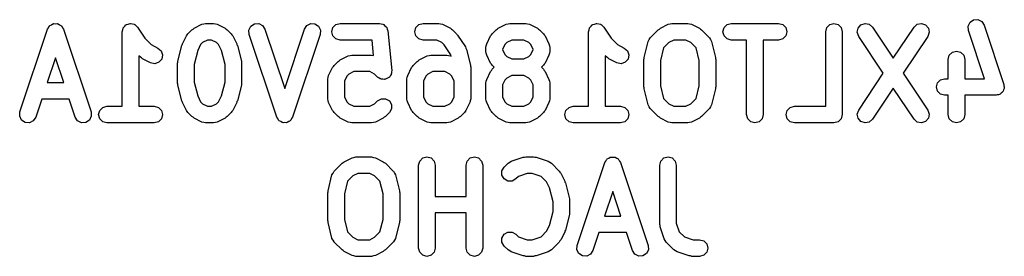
# Model space of a CAD drawing. Extents: x 0.4 to 2.34, y 0.25 to 1.88.
# Tile 2 of 2: x 0.4 to 1.1, y 1.71 to 1.88. Entities that reach past the tile are written whole.
import ezdxf

# ---------------------------------------------------------------- set-up
doc = ezdxf.new("R2010")
doc.units = 0
doc.header["$MEASUREMENT"] = 0
doc.layers.add('BLACK', color=7, linetype='CONTINUOUS')

msp = doc.modelspace()

# ---------------------------------------------------------------- linework, layer by layer
at = {"layer": 'BLACK', "linetype": 'CONTINUOUS'}
for p, q in [((1.0732, 1.87661), (1.07575, 1.87829)), ((1.07575, 1.87829), (1.0788, 1.87848)), ((1.0788, 1.87848), (1.08153, 1.87711)), ((0.397097, 1.81269), (0.416782, 1.87175)), ((0.416782, 1.87175), (0.417436, 1.87274)), ((0.417436, 1.87274), (0.417966, 1.8738)), ((0.417966, 1.8738), (0.418268, 1.874)), ((0.418268, 1.874), (0.418467, 1.8743)), ((0.418467, 1.8743), (0.419528, 1.87483)), ((0.419528, 1.87483), (0.420517, 1.87548)), ((0.420517, 1.87548), (0.420878, 1.8755)), ((0.420878, 1.8755), (0.421201, 1.87566)), ((0.421201, 1.87566), (0.422385, 1.87559)), ((0.422385, 1.87559), (0.423569, 1.87566)), ((0.423569, 1.87566), (0.423892, 1.8755)), ((0.423892, 1.8755), (0.424252, 1.87548)), ((0.424252, 1.87548), (0.425242, 1.87483)), ((0.425242, 1.87483), (0.426303, 1.8743)), ((0.426303, 1.8743), (0.426502, 1.874)), ((0.426502, 1.874), (0.426803, 1.8738)), ((0.426803, 1.8738), (0.427334, 1.87274)), ((0.427334, 1.87274), (0.427987, 1.87175)), ((0.427987, 1.87175), (0.447672, 1.81269)), ((0.46991, 1.86988), (0.470258, 1.87118)), ((0.470258, 1.87118), (0.470522, 1.8725)), ((0.470522, 1.8725), (0.470651, 1.87264)), ((0.470651, 1.87264), (0.470701, 1.87283)), ((0.470701, 1.87283), (0.471652, 1.87378)), ((0.471652, 1.87378), (0.47254, 1.87479)), ((0.47254, 1.87479), (0.472725, 1.87486)), ((0.472725, 1.87486), (0.472863, 1.87499)), ((0.472863, 1.87499), (0.474162, 1.87534)), ((0.474162, 1.87534), (0.475435, 1.87577)), ((0.475435, 1.87577), (0.475627, 1.87573)), ((0.475627, 1.87573), (0.475816, 1.87578)), ((0.475816, 1.87578), (0.477115, 1.87544)), ((0.477115, 1.87544), (0.478433, 1.87517)), ((0.478433, 1.87517), (0.47858, 1.87504)), ((0.47858, 1.87504), (0.478768, 1.87499)), ((0.478768, 1.87499), (0.479719, 1.87404)), ((0.479719, 1.87404), (0.480729, 1.87315)), ((0.480729, 1.87315), (0.486029, 1.8652)), ((0.516634, 1.86843), (0.519446, 1.87124)), ((0.519446, 1.87124), (0.52027, 1.87172)), ((0.52027, 1.87172), (0.520981, 1.87235)), ((0.520981, 1.87235), (0.526605, 1.87516)), ((0.526605, 1.87516), (0.527935, 1.87543)), ((0.527935, 1.87543), (0.529246, 1.87578)), ((0.529246, 1.87578), (0.534871, 1.87578)), ((0.534871, 1.87578), (0.536182, 1.87543)), ((0.536182, 1.87543), (0.537512, 1.87516)), ((0.537512, 1.87516), (0.543136, 1.87235)), ((0.543136, 1.87235), (0.543847, 1.87172)), ((0.543847, 1.87172), (0.544671, 1.87124)), ((0.544671, 1.87124), (0.547483, 1.86843)), ((0.560019, 1.87106), (0.561386, 1.8738)), ((0.560202, 1.86801), (0.560019, 1.87106)), ((0.561386, 1.8738), (0.563937, 1.87548)), ((0.563937, 1.87548), (0.566988, 1.87566)), ((0.566988, 1.87566), (0.569722, 1.8743)), ((0.569722, 1.8743), (0.571407, 1.87175)), ((0.571407, 1.87175), (0.585489, 1.8295)), ((0.585489, 1.8295), (0.599572, 1.87175)), ((0.599572, 1.87175), (0.601256, 1.8743)), ((0.601256, 1.8743), (0.60399, 1.87566)), ((0.60399, 1.87566), (0.607042, 1.87548)), ((0.607042, 1.87548), (0.609593, 1.8738)), ((0.609593, 1.8738), (0.61096, 1.87106)), ((0.61096, 1.87106), (0.610777, 1.86801)), ((0.618954, 1.86988), (0.619745, 1.87283)), ((0.619745, 1.87283), (0.621907, 1.87499)), ((0.621907, 1.87499), (0.624859, 1.87578)), ((0.624859, 1.87578), (0.652981, 1.87578)), ((0.652981, 1.87578), (0.654182, 1.87546)), ((0.654182, 1.87546), (0.65541, 1.87526)), ((0.65541, 1.87526), (0.655643, 1.87507)), ((0.655643, 1.87507), (0.655934, 1.87499)), ((0.655934, 1.87499), (0.656813, 1.87411)), ((0.656813, 1.87411), (0.657776, 1.87333)), ((0.657776, 1.87333), (0.657882, 1.87304)), ((0.657882, 1.87304), (0.658095, 1.87283)), ((0.658095, 1.87283), (0.658417, 1.87163)), ((0.658417, 1.87163), (0.658857, 1.87047)), ((0.678009, 1.86988), (0.6788, 1.87283)), ((0.6788, 1.87283), (0.680962, 1.87499)), ((0.680962, 1.87499), (0.683914, 1.87578)), ((0.683914, 1.87578), (0.695163, 1.87578)), ((0.695163, 1.87578), (0.696474, 1.87543)), ((0.696474, 1.87543), (0.697804, 1.87516)), ((0.697804, 1.87516), (0.703428, 1.87235)), ((0.703428, 1.87235), (0.70414, 1.87172)), ((0.70414, 1.87172), (0.704963, 1.87124)), ((0.704963, 1.87124), (0.707775, 1.86843)), ((0.73317, 1.86843), (0.735982, 1.87124)), ((0.735982, 1.87124), (0.736805, 1.87172)), ((0.736805, 1.87172), (0.737516, 1.87235)), ((0.737516, 1.87235), (0.743141, 1.87516)), ((0.743141, 1.87516), (0.744471, 1.87543)), ((0.744471, 1.87543), (0.745782, 1.87578)), ((0.745782, 1.87578), (0.75703, 1.87578)), ((0.75703, 1.87578), (0.758341, 1.87543)), ((0.758341, 1.87543), (0.759671, 1.87516)), ((0.759671, 1.87516), (0.765296, 1.87235)), ((0.765296, 1.87235), (0.766007, 1.87172)), ((0.766007, 1.87172), (0.76683, 1.87124)), ((0.76683, 1.87124), (0.769643, 1.86843)), ((0.801744, 1.86988), (0.802092, 1.87118)), ((0.802092, 1.87118), (0.802355, 1.8725)), ((0.802355, 1.8725), (0.802484, 1.87264)), ((0.802484, 1.87264), (0.802535, 1.87283)), ((0.802535, 1.87283), (0.803486, 1.87378)), ((0.803486, 1.87378), (0.804373, 1.87479)), ((0.804373, 1.87479), (0.804558, 1.87486)), ((0.804558, 1.87486), (0.804696, 1.87499)), ((0.804696, 1.87499), (0.805995, 1.87534)), ((0.805995, 1.87534), (0.807269, 1.87577)), ((0.807269, 1.87577), (0.80746, 1.87573)), ((0.80746, 1.87573), (0.807649, 1.87578)), ((0.807649, 1.87578), (0.808948, 1.87544)), ((0.808948, 1.87544), (0.810266, 1.87517)), ((0.810266, 1.87517), (0.810413, 1.87504)), ((0.810413, 1.87504), (0.810602, 1.87499)), ((0.810602, 1.87499), (0.811553, 1.87404)), ((0.811553, 1.87404), (0.812563, 1.87315)), ((0.812563, 1.87315), (0.817863, 1.8652)), ((0.845655, 1.86562), (0.85128, 1.87124)), ((0.85128, 1.87124), (0.852103, 1.87172)), ((0.852103, 1.87172), (0.852815, 1.87235)), ((0.852815, 1.87235), (0.858439, 1.87516)), ((0.858439, 1.87516), (0.859769, 1.87543)), ((0.859769, 1.87543), (0.86108, 1.87578)), ((0.86108, 1.87578), (0.872328, 1.87578)), ((0.872328, 1.87578), (0.87364, 1.87543)), ((0.87364, 1.87543), (0.874969, 1.87516)), ((0.874969, 1.87516), (0.880594, 1.87235)), ((0.880594, 1.87235), (0.881305, 1.87172)), ((0.881305, 1.87172), (0.882129, 1.87124)), ((0.882129, 1.87124), (0.887753, 1.86562)), ((0.897357, 1.86988), (0.898148, 1.87283)), ((0.898148, 1.87283), (0.900309, 1.87499)), ((0.900309, 1.87499), (0.903262, 1.87578)), ((0.903262, 1.87578), (0.937008, 1.87578)), ((0.937008, 1.87578), (0.939961, 1.87499)), ((0.939961, 1.87499), (0.942122, 1.87283)), ((0.942122, 1.87283), (0.942913, 1.86988)), ((0.970472, 1.86988), (0.971264, 1.87283)), ((0.971264, 1.87283), (0.973425, 1.87499)), ((0.973425, 1.87499), (0.976378, 1.87578)), ((0.976378, 1.87578), (0.979331, 1.87499)), ((0.979331, 1.87499), (0.981492, 1.87283)), ((0.981492, 1.87283), (0.982283, 1.86988)), ((0.992982, 1.8695), (0.993581, 1.8725)), ((0.993581, 1.8725), (0.995599, 1.87479)), ((0.995599, 1.87479), (0.998495, 1.87577)), ((0.998495, 1.87577), (1.00149, 1.87517)), ((1.00149, 1.87517), (1.00379, 1.87315)), ((1.00379, 1.87315), (1.01856, 1.851)), ((1.01856, 1.851), (1.03333, 1.87315)), ((1.03333, 1.87315), (1.03563, 1.87517)), ((1.03563, 1.87517), (1.03863, 1.87577)), ((1.03863, 1.87577), (1.04152, 1.87479)), ((1.04152, 1.87479), (1.04354, 1.8725)), ((1.04354, 1.8725), (1.04414, 1.8695)), ((1.07183, 1.87388), (1.0732, 1.87661)), ((1.07201, 1.87082), (1.07183, 1.87388)), ((1.08348, 1.83641), (1.07201, 1.87082)), ((1.08153, 1.87711), (1.08322, 1.87456)), ((1.08322, 1.87456), (1.09728, 1.83238)), ((0.46991, 1.81673), (0.46991, 1.86988)), ((0.486029, 1.8652), (0.490562, 1.86067)), ((0.512716, 1.86127), (0.515528, 1.8669)), ((0.515528, 1.8669), (0.516159, 1.86761)), ((0.516159, 1.86761), (0.516634, 1.86843)), ((0.53064, 1.86397), (0.52712, 1.86221)), ((0.533477, 1.86397), (0.53064, 1.86397)), ((0.536997, 1.86221), (0.533477, 1.86397)), ((0.547483, 1.86843), (0.547958, 1.86761)), ((0.547958, 1.86761), (0.548589, 1.8669)), ((0.548589, 1.8669), (0.551401, 1.86127)), ((0.579887, 1.80896), (0.560202, 1.86801)), ((0.610777, 1.86801), (0.591092, 1.80896)), ((0.619745, 1.86693), (0.618954, 1.86988)), ((0.621907, 1.86476), (0.619745, 1.86693)), ((0.624859, 1.86397), (0.621907, 1.86476)), ((0.647636, 1.86397), (0.624859, 1.86397)), ((0.648742, 1.85292), (0.647636, 1.86397)), ((0.658857, 1.87047), (0.661669, 1.84235)), ((0.6788, 1.86693), (0.678009, 1.86988)), ((0.680962, 1.86476), (0.6788, 1.86693)), ((0.683914, 1.86397), (0.680962, 1.86476)), ((0.693769, 1.86397), (0.683914, 1.86397)), ((0.697289, 1.86221), (0.693769, 1.86397)), ((0.707775, 1.86843), (0.70807, 1.86792)), ((0.70807, 1.86792), (0.708513, 1.86753)), ((0.708513, 1.86753), (0.714138, 1.85909)), ((0.729251, 1.86127), (0.732063, 1.8669)), ((0.732063, 1.8669), (0.732694, 1.86761)), ((0.732694, 1.86761), (0.73317, 1.86843)), ((0.747176, 1.86397), (0.743656, 1.86221)), ((0.755636, 1.86397), (0.747176, 1.86397)), ((0.759156, 1.86221), (0.755636, 1.86397)), ((0.769643, 1.86843), (0.770118, 1.86761)), ((0.770118, 1.86761), (0.770749, 1.8669)), ((0.770749, 1.8669), (0.773561, 1.86127)), ((0.801744, 1.81673), (0.801744, 1.86988)), ((0.817863, 1.8652), (0.822396, 1.86067)), ((0.844127, 1.86297), (0.844868, 1.86425)), ((0.844868, 1.86425), (0.845586, 1.86555)), ((0.845586, 1.86555), (0.84563, 1.86557)), ((0.84563, 1.86557), (0.845655, 1.86562)), ((0.862474, 1.86397), (0.858954, 1.86221)), ((0.870934, 1.86397), (0.862474, 1.86397)), ((0.874455, 1.86221), (0.870934, 1.86397)), ((0.887753, 1.86562), (0.887779, 1.86557)), ((0.887779, 1.86557), (0.887823, 1.86555)), ((0.887823, 1.86555), (0.888541, 1.86425)), ((0.888541, 1.86425), (0.889281, 1.86297)), ((0.898148, 1.86693), (0.897357, 1.86988)), ((0.900309, 1.86476), (0.898148, 1.86693)), ((0.903262, 1.86397), (0.900309, 1.86476)), ((0.914229, 1.86397), (0.903262, 1.86397)), ((0.914229, 1.81082), (0.914229, 1.86397)), ((0.937008, 1.86397), (0.92604, 1.86397)), ((0.92604, 1.86397), (0.92604, 1.81082)), ((0.939961, 1.86476), (0.937008, 1.86397)), ((0.942122, 1.86693), (0.939961, 1.86476)), ((0.942913, 1.86988), (0.942122, 1.86693)), ((0.970472, 1.81673), (0.970472, 1.86988)), ((0.982283, 1.86988), (0.982283, 1.81082)), ((0.993961, 1.8666), (0.992982, 1.8695)), ((1.01146, 1.84035), (0.993961, 1.8666)), ((1.04316, 1.8666), (1.02566, 1.84035)), ((1.04414, 1.8695), (1.04316, 1.8666)), ((0.490562, 1.86067), (0.495329, 1.85829)), ((0.495329, 1.85829), (0.497617, 1.85626)), ((0.509456, 1.84881), (0.512269, 1.86006)), ((0.512269, 1.86006), (0.512585, 1.86063)), ((0.512585, 1.86063), (0.512716, 1.86127)), ((0.525663, 1.86076), (0.52357, 1.85657)), ((0.52712, 1.86221), (0.525663, 1.86076)), ((0.538454, 1.86076), (0.536997, 1.86221)), ((0.540547, 1.85657), (0.538454, 1.86076)), ((0.551401, 1.86127), (0.551532, 1.86063)), ((0.551532, 1.86063), (0.551848, 1.86006)), ((0.551848, 1.86006), (0.554661, 1.84881)), ((0.69901, 1.86049), (0.697289, 1.86221)), ((0.703743, 1.85339), (0.69901, 1.86049)), ((0.714138, 1.85909), (0.714462, 1.85814)), ((0.714462, 1.85814), (0.714953, 1.85725)), ((0.714953, 1.85725), (0.717765, 1.846)), ((0.728628, 1.85863), (0.728979, 1.85994)), ((0.728628, 1.85582), (0.728628, 1.85863)), ((0.728979, 1.85994), (0.729251, 1.86127)), ((0.742199, 1.86076), (0.740439, 1.85724)), ((0.740439, 1.85724), (0.740439, 1.85721)), ((0.740439, 1.85721), (0.742199, 1.85369)), ((0.743656, 1.86221), (0.742199, 1.86076)), ((0.760613, 1.86076), (0.759156, 1.86221)), ((0.762373, 1.85724), (0.760613, 1.86076)), ((0.760613, 1.85369), (0.762373, 1.85721)), ((0.762373, 1.85721), (0.762373, 1.85724)), ((0.773561, 1.86127), (0.773833, 1.85994)), ((0.773833, 1.85994), (0.774184, 1.85863)), ((0.774184, 1.85863), (0.774184, 1.85582)), ((0.822396, 1.86067), (0.827163, 1.85829)), ((0.827163, 1.85829), (0.82945, 1.85626)), ((0.84129, 1.85163), (0.844102, 1.86287)), ((0.844102, 1.86287), (0.844127, 1.86292)), ((0.844127, 1.86292), (0.844127, 1.86297)), ((0.855164, 1.85842), (0.852925, 1.84947)), ((0.858954, 1.86221), (0.855164, 1.85842)), ((0.878245, 1.85842), (0.874455, 1.86221)), ((0.880484, 1.84947), (0.878245, 1.85842)), ((0.889281, 1.86297), (0.889281, 1.86292)), ((0.889281, 1.86292), (0.889306, 1.86287)), ((0.889306, 1.86287), (0.892118, 1.85163)), ((0.422385, 1.8512), (0.416517, 1.8336)), ((0.428252, 1.8336), (0.422385, 1.8512)), ((0.482888, 1.85164), (0.481721, 1.85281)), ((0.481721, 1.85281), (0.481721, 1.81673)), ((0.483712, 1.85117), (0.482888, 1.85164)), ((0.484423, 1.85054), (0.483712, 1.85117)), ((0.490047, 1.84772), (0.484423, 1.85054)), ((0.49797, 1.85037), (0.495942, 1.84808)), ((0.497617, 1.85626), (0.498583, 1.85336)), ((0.498583, 1.85336), (0.49797, 1.85037)), ((0.52357, 1.85657), (0.521091, 1.84665)), ((0.543026, 1.84665), (0.540547, 1.85657)), ((0.624319, 1.84922), (0.625031, 1.84985)), ((0.625031, 1.84985), (0.630655, 1.85266)), ((0.630655, 1.85266), (0.631985, 1.85294)), ((0.631985, 1.85294), (0.633296, 1.85329)), ((0.633296, 1.85329), (0.647357, 1.85329)), ((0.647357, 1.85329), (0.648668, 1.85294)), ((0.648668, 1.85294), (0.648742, 1.85292)), ((0.680562, 1.84922), (0.681273, 1.84985)), ((0.681273, 1.84985), (0.686898, 1.85266)), ((0.686898, 1.85266), (0.688228, 1.85294)), ((0.688228, 1.85294), (0.689539, 1.85329)), ((0.689539, 1.85329), (0.700787, 1.85329)), ((0.700787, 1.85329), (0.702099, 1.85294)), ((0.702099, 1.85294), (0.703428, 1.85266)), ((0.703428, 1.85266), (0.703996, 1.85238)), ((0.703996, 1.85238), (0.703743, 1.85339)), ((0.728979, 1.85451), (0.728628, 1.85582)), ((0.729251, 1.85318), (0.728979, 1.85451)), ((0.732063, 1.84755), (0.729251, 1.85318)), ((0.742199, 1.85369), (0.743656, 1.85224)), ((0.743656, 1.85224), (0.747176, 1.85048)), ((0.747176, 1.85048), (0.755636, 1.85048)), ((0.755636, 1.85048), (0.759156, 1.85224)), ((0.759156, 1.85224), (0.760613, 1.85369)), ((0.773561, 1.85318), (0.770749, 1.84755)), ((0.773833, 1.85451), (0.773561, 1.85318)), ((0.774184, 1.85582), (0.773833, 1.85451)), ((0.814722, 1.85164), (0.813555, 1.85281)), ((0.813555, 1.85281), (0.813555, 1.81673)), ((0.815545, 1.85117), (0.814722, 1.85164)), ((0.816257, 1.85054), (0.815545, 1.85117)), ((0.821881, 1.84772), (0.816257, 1.85054)), ((0.829804, 1.85037), (0.827776, 1.84808)), ((0.82945, 1.85626), (0.830417, 1.85336)), ((0.830417, 1.85336), (0.829804, 1.85037)), ((0.841114, 1.85019), (0.841302, 1.8509)), ((0.841114, 1.83051), (0.841114, 1.85019)), ((0.841302, 1.8509), (0.84129, 1.85163)), ((0.892118, 1.85163), (0.892106, 1.8509)), ((0.892106, 1.8509), (0.892295, 1.85019)), ((0.892295, 1.85019), (0.892295, 1.83051)), ((1.05765, 1.85019), (1.05844, 1.85315)), ((1.05765, 1.83641), (1.05765, 1.85019)), ((1.05844, 1.85315), (1.0606, 1.85531)), ((1.0606, 1.85531), (1.06355, 1.8561)), ((1.06355, 1.8561), (1.06651, 1.85531)), ((1.06651, 1.85531), (1.06867, 1.85315)), ((1.06867, 1.85315), (1.06946, 1.85019)), ((1.06946, 1.85019), (1.06946, 1.83641)), ((0.493042, 1.84711), (0.490047, 1.84772)), ((0.495942, 1.84808), (0.493042, 1.84711)), ((0.50928, 1.84738), (0.509469, 1.84809)), ((0.50928, 1.83332), (0.50928, 1.84738)), ((0.509469, 1.84809), (0.509456, 1.84881)), ((0.521091, 1.84665), (0.521091, 1.83405)), ((0.543026, 1.83405), (0.543026, 1.84665)), ((0.554661, 1.84881), (0.554648, 1.84809)), ((0.554648, 1.84809), (0.554837, 1.84738)), ((0.554837, 1.84738), (0.554837, 1.83332)), ((0.616765, 1.83877), (0.619577, 1.8444)), ((0.619577, 1.8444), (0.620208, 1.84511)), ((0.620208, 1.84511), (0.620684, 1.84593)), ((0.620684, 1.84593), (0.623496, 1.84875)), ((0.623496, 1.84875), (0.624319, 1.84922)), ((0.673008, 1.83877), (0.67582, 1.8444)), ((0.67582, 1.8444), (0.676451, 1.84511)), ((0.676451, 1.84511), (0.676926, 1.84593)), ((0.676926, 1.84593), (0.679739, 1.84875)), ((0.679739, 1.84875), (0.680562, 1.84922)), ((0.717765, 1.846), (0.717753, 1.84527)), ((0.717753, 1.84527), (0.717941, 1.84457)), ((0.717941, 1.84457), (0.717941, 1.82207)), ((0.732694, 1.84684), (0.732063, 1.84755)), ((0.733169, 1.84602), (0.732694, 1.84684)), ((0.732694, 1.8423), (0.73317, 1.84312)), ((0.734618, 1.84457), (0.733169, 1.84602)), ((0.73317, 1.84312), (0.734618, 1.84457)), ((0.769643, 1.84602), (0.768194, 1.84457)), ((0.768194, 1.84457), (0.769643, 1.84312)), ((0.770118, 1.84684), (0.769643, 1.84602)), ((0.769643, 1.84312), (0.770118, 1.8423)), ((0.770749, 1.84755), (0.770118, 1.84684)), ((0.824876, 1.84711), (0.821881, 1.84772)), ((0.827776, 1.84808), (0.824876, 1.84711)), ((0.852925, 1.84947), (0.852925, 1.83124)), ((0.880484, 1.83124), (0.880484, 1.84947)), ((0.616142, 1.83613), (0.616493, 1.83744)), ((0.616142, 1.82207), (0.616142, 1.83613)), ((0.616493, 1.83744), (0.616765, 1.83877)), ((0.629713, 1.83826), (0.627953, 1.83474)), ((0.63117, 1.83972), (0.629713, 1.83826)), ((0.63469, 1.84148), (0.63117, 1.83972)), ((0.645962, 1.84148), (0.63469, 1.84148)), ((0.649483, 1.83972), (0.645962, 1.84148)), ((0.651617, 1.83758), (0.649483, 1.83972)), ((0.652539, 1.83705), (0.651617, 1.83758)), ((0.653364, 1.83637), (0.652539, 1.83705)), ((0.653843, 1.8363), (0.653364, 1.83637)), ((0.654264, 1.83605), (0.653843, 1.8363)), ((0.65533, 1.83605), (0.654264, 1.83605)), ((0.656381, 1.83588), (0.65533, 1.83605)), ((0.656835, 1.83605), (0.656381, 1.83588)), ((0.657321, 1.83605), (0.656835, 1.83605)), ((0.658244, 1.83659), (0.657321, 1.83605)), ((0.65924, 1.83696), (0.658244, 1.83659)), ((0.659548, 1.83734), (0.65924, 1.83696)), ((0.659969, 1.83758), (0.659548, 1.83734)), ((0.660501, 1.8385), (0.659969, 1.83758)), ((0.661176, 1.83933), (0.660501, 1.8385)), ((0.661254, 1.83981), (0.661176, 1.83933)), ((0.661497, 1.84023), (0.661254, 1.83981)), ((0.661669, 1.84235), (0.661497, 1.84129)), ((0.661497, 1.84129), (0.661497, 1.84023)), ((0.672385, 1.83613), (0.672736, 1.83744)), ((0.672385, 1.82207), (0.672385, 1.83613)), ((0.672736, 1.83744), (0.673008, 1.83877)), ((0.685956, 1.83826), (0.684196, 1.83474)), ((0.687413, 1.83972), (0.685956, 1.83826)), ((0.690933, 1.84148), (0.687413, 1.83972)), ((0.699393, 1.84148), (0.690933, 1.84148)), ((0.702913, 1.83972), (0.699393, 1.84148)), ((0.70437, 1.83826), (0.702913, 1.83972)), ((0.70613, 1.83474), (0.70437, 1.83826)), ((0.728979, 1.83463), (0.729251, 1.83596)), ((0.729251, 1.83596), (0.732063, 1.84159)), ((0.732063, 1.84159), (0.732694, 1.8423)), ((0.743656, 1.8369), (0.742199, 1.83545)), ((0.747176, 1.83866), (0.743656, 1.8369)), ((0.755636, 1.83866), (0.747176, 1.83866)), ((0.759156, 1.8369), (0.755636, 1.83866)), ((0.760613, 1.83545), (0.759156, 1.8369)), ((0.770118, 1.8423), (0.770749, 1.84159)), ((0.770749, 1.84159), (0.773561, 1.83596)), ((0.773561, 1.83596), (0.773833, 1.83463)), ((0.993961, 1.8141), (1.01146, 1.84035)), ((1.02566, 1.84035), (1.04316, 1.8141)), ((1.05217, 1.83562), (1.05512, 1.83641)), ((1.05512, 1.83641), (1.05765, 1.83641)), ((1.06946, 1.83641), (1.08348, 1.83641)), ((0.416517, 1.8336), (0.428252, 1.8336)), ((0.509469, 1.83262), (0.50928, 1.83332)), ((0.509456, 1.83189), (0.509469, 1.83262)), ((0.512269, 1.82064), (0.509456, 1.83189)), ((0.521091, 1.83405), (0.52357, 1.82413)), ((0.540547, 1.82413), (0.543026, 1.83405)), ((0.554661, 1.83189), (0.551848, 1.82064)), ((0.554837, 1.83332), (0.554648, 1.83262)), ((0.554648, 1.83262), (0.554661, 1.83189)), ((0.627953, 1.83474), (0.627953, 1.82347)), ((0.684196, 1.83474), (0.684196, 1.82347)), ((0.70613, 1.82347), (0.70613, 1.83474)), ((0.728628, 1.83332), (0.728979, 1.83463)), ((0.728628, 1.82207), (0.728628, 1.83332)), ((0.742199, 1.83545), (0.740439, 1.83193)), ((0.740439, 1.83193), (0.740439, 1.82347)), ((0.762373, 1.83193), (0.760613, 1.83545)), ((0.762373, 1.82347), (0.762373, 1.83193)), ((0.773833, 1.83463), (0.774184, 1.83332)), ((0.774184, 1.83332), (0.774184, 1.82207)), ((0.841302, 1.82981), (0.841114, 1.83051)), ((0.84129, 1.82908), (0.841302, 1.82981)), ((0.844102, 1.81783), (0.84129, 1.82908)), ((0.852925, 1.83124), (0.855164, 1.82228)), ((0.878245, 1.82228), (0.880484, 1.83124)), ((0.892118, 1.82908), (0.889306, 1.81783)), ((0.892295, 1.83051), (0.892106, 1.82981)), ((0.892106, 1.82981), (0.892118, 1.82908)), ((1.01856, 1.82971), (1.00379, 1.80755)), ((1.03333, 1.80755), (1.01856, 1.82971)), ((1.04921, 1.83051), (1.05, 1.83346)), ((1.05, 1.82756), (1.04921, 1.83051)), ((1.05, 1.83346), (1.05217, 1.83562)), ((1.09746, 1.82933), (1.09704, 1.82847)), ((1.09728, 1.83238), (1.09734, 1.83143)), ((1.09734, 1.83143), (1.09758, 1.83051)), ((1.09758, 1.83051), (1.09743, 1.82993)), ((1.09743, 1.82993), (1.09746, 1.82933)), ((0.41258, 1.82179), (0.408302, 1.80896)), ((0.432189, 1.82179), (0.41258, 1.82179)), ((0.436467, 1.80896), (0.432189, 1.82179)), ((0.52357, 1.82413), (0.525663, 1.81995)), ((0.538454, 1.81995), (0.540547, 1.82413)), ((0.616493, 1.82076), (0.616142, 1.82207)), ((0.627953, 1.82347), (0.629713, 1.81995)), ((0.651617, 1.82062), (0.654265, 1.82215)), ((0.654265, 1.82215), (0.657321, 1.82215)), ((0.657321, 1.82215), (0.659969, 1.82062)), ((0.672736, 1.82076), (0.672385, 1.82207)), ((0.684196, 1.82347), (0.685956, 1.81995)), ((0.70437, 1.81995), (0.70613, 1.82347)), ((0.717941, 1.82207), (0.71759, 1.82076)), ((0.728979, 1.82076), (0.728628, 1.82207)), ((0.740439, 1.82347), (0.742199, 1.81995)), ((0.760613, 1.81995), (0.762373, 1.82347)), ((0.774184, 1.82207), (0.773833, 1.82076)), ((0.855164, 1.82228), (0.858954, 1.81849)), ((0.874455, 1.81849), (0.878245, 1.82228)), ((1.05217, 1.82539), (1.05, 1.82756)), ((1.05512, 1.8246), (1.05217, 1.82539)), ((1.05765, 1.8246), (1.05512, 1.8246)), ((1.05765, 1.81082), (1.05765, 1.8246)), ((1.09168, 1.8246), (1.06946, 1.8246)), ((1.06946, 1.8246), (1.06946, 1.81082)), ((1.09259, 1.82485), (1.09168, 1.8246)), ((1.09354, 1.82491), (1.09259, 1.82485)), ((1.09405, 1.82524), (1.09354, 1.82491)), ((1.09463, 1.82539), (1.09405, 1.82524)), ((1.0953, 1.82607), (1.09463, 1.82539)), ((1.09609, 1.82659), (1.0953, 1.82607)), ((1.09636, 1.82713), (1.09609, 1.82659)), ((1.09679, 1.82756), (1.09636, 1.82713)), ((1.09704, 1.82847), (1.09679, 1.82756)), ((0.453828, 1.81378), (0.45599, 1.81594)), ((0.45599, 1.81594), (0.458943, 1.81673)), ((0.458943, 1.81673), (0.46991, 1.81673)), ((0.481721, 1.81673), (0.492688, 1.81673)), ((0.492688, 1.81673), (0.495641, 1.81594)), ((0.495641, 1.81594), (0.497803, 1.81378)), ((0.512585, 1.82007), (0.512269, 1.82064)), ((0.512716, 1.81943), (0.512585, 1.82007)), ((0.515528, 1.81381), (0.512716, 1.81943)), ((0.525663, 1.81995), (0.52712, 1.81849)), ((0.52712, 1.81849), (0.53064, 1.81673)), ((0.53064, 1.81673), (0.533477, 1.81673)), ((0.533477, 1.81673), (0.536997, 1.81849)), ((0.536997, 1.81849), (0.538454, 1.81995)), ((0.551401, 1.81943), (0.548589, 1.81381)), ((0.551532, 1.82007), (0.551401, 1.81943)), ((0.551848, 1.82064), (0.551532, 1.82007)), ((0.616765, 1.81943), (0.616493, 1.82076)), ((0.619577, 1.81381), (0.616765, 1.81943)), ((0.629713, 1.81995), (0.63117, 1.81849)), ((0.63117, 1.81849), (0.63469, 1.81673)), ((0.63469, 1.81673), (0.645962, 1.81673)), ((0.645962, 1.81673), (0.649483, 1.81849)), ((0.649483, 1.81849), (0.651617, 1.82062)), ((0.659969, 1.82062), (0.661497, 1.81798)), ((0.661497, 1.81492), (0.659969, 1.81227)), ((0.661497, 1.81798), (0.661497, 1.81492)), ((0.673008, 1.81943), (0.672736, 1.82076)), ((0.67582, 1.81381), (0.673008, 1.81943)), ((0.685956, 1.81995), (0.687413, 1.81849)), ((0.687413, 1.81849), (0.690933, 1.81673)), ((0.690933, 1.81673), (0.699393, 1.81673)), ((0.699393, 1.81673), (0.702914, 1.81849)), ((0.702914, 1.81849), (0.70437, 1.81995)), ((0.717318, 1.81943), (0.714506, 1.81381)), ((0.71759, 1.82076), (0.717318, 1.81943)), ((0.729251, 1.81943), (0.728979, 1.82076)), ((0.732063, 1.81381), (0.729251, 1.81943)), ((0.742199, 1.81995), (0.743656, 1.81849)), ((0.743656, 1.81849), (0.747176, 1.81673)), ((0.747176, 1.81673), (0.755636, 1.81673)), ((0.755636, 1.81673), (0.759156, 1.81849)), ((0.759156, 1.81849), (0.760613, 1.81995)), ((0.773561, 1.81943), (0.770749, 1.81381)), ((0.773833, 1.82076), (0.773561, 1.81943)), ((0.785662, 1.81378), (0.787823, 1.81594)), ((0.787823, 1.81594), (0.790776, 1.81673)), ((0.790776, 1.81673), (0.801744, 1.81673)), ((0.813555, 1.81673), (0.824522, 1.81673)), ((0.824522, 1.81673), (0.827475, 1.81594)), ((0.827475, 1.81594), (0.829636, 1.81378)), ((0.844127, 1.81778), (0.844102, 1.81783)), ((0.844127, 1.81773), (0.844127, 1.81778)), ((0.844868, 1.81645), (0.844127, 1.81773)), ((0.845586, 1.81516), (0.844868, 1.81645)), ((0.84563, 1.81513), (0.845586, 1.81516)), ((0.845655, 1.81508), (0.84563, 1.81513)), ((0.85128, 1.80946), (0.845655, 1.81508)), ((0.858954, 1.81849), (0.862474, 1.81673)), ((0.862474, 1.81673), (0.870934, 1.81673)), ((0.870934, 1.81673), (0.874455, 1.81849)), ((0.887753, 1.81508), (0.882129, 1.80946)), ((0.887779, 1.81513), (0.887753, 1.81508)), ((0.887823, 1.81516), (0.887779, 1.81513)), ((0.888541, 1.81645), (0.887823, 1.81516)), ((0.889281, 1.81773), (0.888541, 1.81645)), ((0.889306, 1.81783), (0.889281, 1.81778)), ((0.889281, 1.81778), (0.889281, 1.81773)), ((0.943142, 1.81378), (0.945304, 1.81594)), ((0.945304, 1.81594), (0.948256, 1.81673)), ((0.948256, 1.81673), (0.970472, 1.81673)), ((0.396914, 1.80964), (0.397097, 1.81269)), ((0.398281, 1.80691), (0.396914, 1.80964)), ((0.408302, 1.80896), (0.406618, 1.80641)), ((0.438152, 1.80641), (0.436467, 1.80896)), ((0.447855, 1.80964), (0.446488, 1.80691)), ((0.447672, 1.81269), (0.447855, 1.80964)), ((0.453037, 1.81082), (0.453828, 1.81378)), ((0.453828, 1.80787), (0.453037, 1.81082)), ((0.45599, 1.80571), (0.453828, 1.80787)), ((0.497803, 1.80787), (0.495641, 1.80571)), ((0.497803, 1.81378), (0.498594, 1.81082)), ((0.498594, 1.81082), (0.497803, 1.80787)), ((0.516159, 1.8131), (0.515528, 1.81381)), ((0.516634, 1.81227), (0.516159, 1.8131)), ((0.519446, 1.80946), (0.516634, 1.81227)), ((0.52027, 1.80898), (0.519446, 1.80946)), ((0.520981, 1.80835), (0.52027, 1.80898)), ((0.526605, 1.80554), (0.520981, 1.80835)), ((0.543136, 1.80835), (0.537512, 1.80554)), ((0.543847, 1.80898), (0.543136, 1.80835)), ((0.544671, 1.80946), (0.543847, 1.80898)), ((0.547483, 1.81227), (0.544671, 1.80946)), ((0.547958, 1.8131), (0.547483, 1.81227)), ((0.548589, 1.81381), (0.547958, 1.8131)), ((0.58054, 1.80797), (0.579887, 1.80896)), ((0.581071, 1.80691), (0.58054, 1.80797)), ((0.590438, 1.80797), (0.589908, 1.80691)), ((0.591092, 1.80896), (0.590438, 1.80797)), ((0.620208, 1.8131), (0.619577, 1.81381)), ((0.620684, 1.81227), (0.620208, 1.8131)), ((0.623496, 1.80946), (0.620684, 1.81227)), ((0.624319, 1.80898), (0.623496, 1.80946)), ((0.625031, 1.80835), (0.624319, 1.80898)), ((0.630655, 1.80554), (0.625031, 1.80835)), ((0.655622, 1.80835), (0.649998, 1.80554)), ((0.656333, 1.80898), (0.655622, 1.80835)), ((0.657157, 1.80946), (0.656333, 1.80898)), ((0.659969, 1.81227), (0.657157, 1.80946)), ((0.676451, 1.8131), (0.67582, 1.81381)), ((0.676927, 1.81227), (0.676451, 1.8131)), ((0.679739, 1.80946), (0.676927, 1.81227)), ((0.680562, 1.80898), (0.679739, 1.80946)), ((0.681273, 1.80835), (0.680562, 1.80898)), ((0.686898, 1.80554), (0.681273, 1.80835)), ((0.709053, 1.80835), (0.703428, 1.80554)), ((0.709764, 1.80898), (0.709053, 1.80835)), ((0.710588, 1.80946), (0.709764, 1.80898)), ((0.7134, 1.81227), (0.710588, 1.80946)), ((0.713875, 1.8131), (0.7134, 1.81227)), ((0.714506, 1.81381), (0.713875, 1.8131)), ((0.732694, 1.8131), (0.732063, 1.81381)), ((0.73317, 1.81227), (0.732694, 1.8131)), ((0.735982, 1.80946), (0.73317, 1.81227)), ((0.736805, 1.80898), (0.735982, 1.80946)), ((0.737516, 1.80835), (0.736805, 1.80898)), ((0.743141, 1.80554), (0.737516, 1.80835)), ((0.765296, 1.80835), (0.759671, 1.80554)), ((0.766007, 1.80898), (0.765296, 1.80835)), ((0.76683, 1.80946), (0.766007, 1.80898)), ((0.769643, 1.81227), (0.76683, 1.80946)), ((0.770118, 1.8131), (0.769643, 1.81227)), ((0.770749, 1.81381), (0.770118, 1.8131)), ((0.784871, 1.81082), (0.785662, 1.81378)), ((0.785662, 1.80787), (0.784871, 1.81082)), ((0.787823, 1.80571), (0.785662, 1.80787)), ((0.829636, 1.80787), (0.827475, 1.80571)), ((0.829636, 1.81378), (0.830427, 1.81082)), ((0.830427, 1.81082), (0.829636, 1.80787)), ((0.852103, 1.80898), (0.85128, 1.80946)), ((0.852815, 1.80835), (0.852103, 1.80898)), ((0.858439, 1.80554), (0.852815, 1.80835)), ((0.880594, 1.80835), (0.874969, 1.80554)), ((0.881305, 1.80898), (0.880594, 1.80835)), ((0.882129, 1.80946), (0.881305, 1.80898)), ((0.915021, 1.80787), (0.914229, 1.81082)), ((0.917182, 1.80571), (0.915021, 1.80787)), ((0.925249, 1.80787), (0.923088, 1.80571)), ((0.92604, 1.81082), (0.925249, 1.80787)), ((0.942351, 1.81082), (0.943142, 1.81378)), ((0.943142, 1.80787), (0.942351, 1.81082)), ((0.945304, 1.80571), (0.943142, 1.80787)), ((0.981492, 1.80787), (0.979331, 1.80571)), ((0.982283, 1.81082), (0.981492, 1.80787)), ((0.992982, 1.8112), (0.993961, 1.8141)), ((0.993581, 1.80821), (0.992982, 1.8112)), ((0.995599, 1.80591), (0.993581, 1.80821)), ((1.04354, 1.80821), (1.04152, 1.80591)), ((1.04316, 1.8141), (1.04414, 1.8112)), ((1.04414, 1.8112), (1.04354, 1.80821)), ((1.05844, 1.80787), (1.05765, 1.81082)), ((1.0606, 1.80571), (1.05844, 1.80787)), ((1.06867, 1.80787), (1.06651, 1.80571)), ((1.06946, 1.81082), (1.06867, 1.80787)), ((0.400832, 1.80522), (0.398281, 1.80691)), ((0.403884, 1.80504), (0.400832, 1.80522)), ((0.406618, 1.80641), (0.403884, 1.80504)), ((0.440886, 1.80504), (0.438152, 1.80641)), ((0.443937, 1.80522), (0.440886, 1.80504)), ((0.446488, 1.80691), (0.443937, 1.80522)), ((0.458943, 1.80492), (0.45599, 1.80571)), ((0.492688, 1.80492), (0.458943, 1.80492)), ((0.495641, 1.80571), (0.492688, 1.80492)), ((0.527935, 1.80527), (0.526605, 1.80554)), ((0.529246, 1.80492), (0.527935, 1.80527)), ((0.534871, 1.80492), (0.529246, 1.80492)), ((0.536182, 1.80527), (0.534871, 1.80492)), ((0.537512, 1.80554), (0.536182, 1.80527)), ((0.581372, 1.80671), (0.581071, 1.80691)), ((0.581571, 1.80641), (0.581372, 1.80671)), ((0.582632, 1.80587), (0.581571, 1.80641)), ((0.583622, 1.80522), (0.582632, 1.80587)), ((0.583982, 1.8052), (0.583622, 1.80522)), ((0.584305, 1.80504), (0.583982, 1.8052)), ((0.585489, 1.80511), (0.584305, 1.80504)), ((0.586673, 1.80504), (0.585489, 1.80511)), ((0.586996, 1.8052), (0.586673, 1.80504)), ((0.587357, 1.80522), (0.586996, 1.8052)), ((0.588347, 1.80588), (0.587357, 1.80522)), ((0.589407, 1.80641), (0.588347, 1.80588)), ((0.589606, 1.80671), (0.589407, 1.80641)), ((0.589908, 1.80691), (0.589606, 1.80671)), ((0.631985, 1.80527), (0.630655, 1.80554)), ((0.633296, 1.80492), (0.631985, 1.80527)), ((0.647357, 1.80492), (0.633296, 1.80492)), ((0.648668, 1.80527), (0.647357, 1.80492)), ((0.649998, 1.80554), (0.648668, 1.80527)), ((0.688228, 1.80527), (0.686898, 1.80554)), ((0.689539, 1.80492), (0.688228, 1.80527)), ((0.700787, 1.80492), (0.689539, 1.80492)), ((0.702099, 1.80527), (0.700787, 1.80492)), ((0.703428, 1.80554), (0.702099, 1.80527)), ((0.744471, 1.80527), (0.743141, 1.80554)), ((0.745782, 1.80492), (0.744471, 1.80527)), ((0.75703, 1.80492), (0.745782, 1.80492)), ((0.758341, 1.80527), (0.75703, 1.80492)), ((0.759671, 1.80554), (0.758341, 1.80527)), ((0.790776, 1.80492), (0.787823, 1.80571)), ((0.824522, 1.80492), (0.790776, 1.80492)), ((0.827475, 1.80571), (0.824522, 1.80492)), ((0.859769, 1.80527), (0.858439, 1.80554)), ((0.86108, 1.80492), (0.859769, 1.80527)), ((0.872328, 1.80492), (0.86108, 1.80492)), ((0.87364, 1.80527), (0.872328, 1.80492)), ((0.874969, 1.80554), (0.87364, 1.80527)), ((0.920135, 1.80492), (0.917182, 1.80571)), ((0.923088, 1.80571), (0.920135, 1.80492)), ((0.948256, 1.80492), (0.945304, 1.80571)), ((0.976378, 1.80492), (0.948256, 1.80492)), ((0.979331, 1.80571), (0.976378, 1.80492)), ((0.998495, 1.80493), (0.995599, 1.80591)), ((1.00149, 1.80553), (0.998495, 1.80493)), ((1.00379, 1.80755), (1.00149, 1.80553)), ((1.03563, 1.80553), (1.03333, 1.80755)), ((1.03863, 1.80493), (1.03563, 1.80553)), ((1.04152, 1.80591), (1.03863, 1.80493)), ((1.06355, 1.80492), (1.0606, 1.80571)), ((1.06651, 1.80571), (1.06355, 1.80492)), ((0.627843, 1.77727), (0.633467, 1.78008)), ((0.633467, 1.78008), (0.634797, 1.78035)), ((0.634797, 1.78035), (0.636108, 1.78071)), ((0.636108, 1.78071), (0.647357, 1.78071)), ((0.647357, 1.78071), (0.648668, 1.78035)), ((0.648668, 1.78035), (0.649998, 1.78008)), ((0.649998, 1.78008), (0.655622, 1.77727)), ((0.681612, 1.77775), (0.683774, 1.77991)), ((0.683774, 1.77991), (0.686727, 1.78071)), ((0.686727, 1.78071), (0.689679, 1.77991)), ((0.689679, 1.77991), (0.691841, 1.77775)), ((0.715358, 1.77775), (0.71752, 1.77991)), ((0.71752, 1.77991), (0.720472, 1.78071)), ((0.720472, 1.78071), (0.723425, 1.77991)), ((0.723425, 1.77991), (0.725587, 1.77775)), ((0.746726, 1.77759), (0.755163, 1.7804)), ((0.755163, 1.7804), (0.756112, 1.78046)), ((0.756112, 1.78046), (0.75703, 1.78071)), ((0.75703, 1.78071), (0.762655, 1.78071)), ((0.762655, 1.78071), (0.763573, 1.78046)), ((0.763573, 1.78046), (0.764522, 1.7804)), ((0.764522, 1.7804), (0.772959, 1.77759)), ((0.814979, 1.77922), (0.816041, 1.77975)), ((0.816041, 1.77975), (0.81703, 1.7804)), ((0.81703, 1.7804), (0.817391, 1.78042)), ((0.817391, 1.78042), (0.817714, 1.78059)), ((0.817714, 1.78059), (0.818898, 1.78051)), ((0.818898, 1.78051), (0.820082, 1.78059)), ((0.820082, 1.78059), (0.820405, 1.78042)), ((0.820405, 1.78042), (0.820765, 1.7804)), ((0.820765, 1.7804), (0.821755, 1.77975)), ((0.821755, 1.77975), (0.822816, 1.77922)), ((0.853153, 1.77775), (0.855315, 1.77991)), ((0.855315, 1.77991), (0.858268, 1.78071)), ((0.858268, 1.78071), (0.86122, 1.77991)), ((0.86122, 1.77991), (0.863382, 1.77775)), ((0.620684, 1.77054), (0.626308, 1.77616)), ((0.626308, 1.77616), (0.627131, 1.77664)), ((0.627131, 1.77664), (0.627843, 1.77727)), ((0.655622, 1.77727), (0.656333, 1.77664)), ((0.656333, 1.77664), (0.657157, 1.77616)), ((0.657157, 1.77616), (0.662781, 1.77054)), ((0.680821, 1.7748), (0.681612, 1.77775)), ((0.680821, 1.71575), (0.680821, 1.7748)), ((0.691841, 1.77775), (0.692632, 1.7748)), ((0.692632, 1.7748), (0.692632, 1.75258)), ((0.714567, 1.7748), (0.715358, 1.77775)), ((0.714567, 1.75258), (0.714567, 1.7748)), ((0.725587, 1.77775), (0.726378, 1.7748)), ((0.726378, 1.7748), (0.726378, 1.71575)), ((0.740077, 1.7707), (0.741606, 1.77335)), ((0.741606, 1.77335), (0.744418, 1.77616)), ((0.744418, 1.77616), (0.745594, 1.77684)), ((0.745594, 1.77684), (0.746726, 1.77759)), ((0.772959, 1.77759), (0.774091, 1.77684)), ((0.774091, 1.77684), (0.775267, 1.77616)), ((0.775267, 1.77616), (0.780891, 1.77054)), ((0.79361, 1.71761), (0.813295, 1.77667)), ((0.813295, 1.77667), (0.813949, 1.77766)), ((0.813949, 1.77766), (0.814479, 1.77872)), ((0.814479, 1.77872), (0.81478, 1.77892)), ((0.81478, 1.77892), (0.814979, 1.77922)), ((0.822816, 1.77922), (0.823015, 1.77892)), ((0.823015, 1.77892), (0.823316, 1.77872)), ((0.823316, 1.77872), (0.823847, 1.77766)), ((0.823847, 1.77766), (0.8245, 1.77667)), ((0.8245, 1.77667), (0.844185, 1.71761)), ((0.852362, 1.7748), (0.853153, 1.77775)), ((0.852362, 1.73262), (0.852362, 1.7748)), ((0.863382, 1.77775), (0.864173, 1.7748)), ((0.864173, 1.7748), (0.864173, 1.73358)), ((0.616318, 1.75655), (0.61913, 1.7678)), ((0.61913, 1.7678), (0.619155, 1.76784)), ((0.619155, 1.76789), (0.619896, 1.76918)), ((0.619155, 1.76784), (0.619155, 1.76789)), ((0.619896, 1.76918), (0.620614, 1.77047)), ((0.620614, 1.77047), (0.620658, 1.7705)), ((0.620658, 1.7705), (0.620684, 1.77054)), ((0.633982, 1.76713), (0.630192, 1.76334)), ((0.637502, 1.76889), (0.633982, 1.76713)), ((0.645962, 1.76889), (0.637502, 1.76889)), ((0.649483, 1.76713), (0.645962, 1.76889)), ((0.653273, 1.76334), (0.649483, 1.76713)), ((0.662781, 1.77054), (0.662807, 1.7705)), ((0.662807, 1.7705), (0.662851, 1.77047)), ((0.662851, 1.77047), (0.663569, 1.76917)), ((0.663569, 1.76917), (0.664309, 1.76789)), ((0.664309, 1.76789), (0.664309, 1.76784)), ((0.664309, 1.76784), (0.664334, 1.7678)), ((0.664334, 1.7678), (0.667146, 1.75655)), ((0.740077, 1.76765), (0.740077, 1.7707)), ((0.741606, 1.765), (0.740077, 1.76765)), ((0.751784, 1.76683), (0.749958, 1.765)), ((0.757989, 1.76889), (0.751784, 1.76683)), ((0.761696, 1.76889), (0.757989, 1.76889)), ((0.767901, 1.76683), (0.761696, 1.76889)), ((0.771862, 1.76287), (0.767901, 1.76683)), ((0.780891, 1.77054), (0.781367, 1.76972)), ((0.781367, 1.76972), (0.781997, 1.769)), ((0.781997, 1.769), (0.78481, 1.76338)), ((0.630192, 1.76334), (0.627953, 1.75439)), ((0.655512, 1.75439), (0.653273, 1.76334)), ((0.744253, 1.76347), (0.741606, 1.765)), ((0.74731, 1.76347), (0.744253, 1.76347)), ((0.749958, 1.765), (0.74731, 1.76347)), ((0.773956, 1.75868), (0.771862, 1.76287)), ((0.776434, 1.74876), (0.773956, 1.75868)), ((0.78481, 1.76338), (0.78494, 1.76274)), ((0.78494, 1.76274), (0.785257, 1.76217)), ((0.785257, 1.76217), (0.788069, 1.75092)), ((0.616142, 1.75512), (0.61633, 1.75582)), ((0.616142, 1.73543), (0.616142, 1.75512)), ((0.61633, 1.75582), (0.616318, 1.75655)), ((0.627953, 1.75439), (0.627953, 1.73616)), ((0.655512, 1.73616), (0.655512, 1.75439)), ((0.667146, 1.75655), (0.667134, 1.75582)), ((0.667134, 1.75582), (0.667323, 1.75512)), ((0.667323, 1.75512), (0.667323, 1.73543)), ((0.692632, 1.75258), (0.714567, 1.75258)), ((0.818898, 1.75613), (0.81303, 1.73852)), ((0.824765, 1.73852), (0.818898, 1.75613)), ((0.776434, 1.74178), (0.776434, 1.74876)), ((0.788069, 1.75092), (0.788057, 1.75019)), ((0.788057, 1.75019), (0.788245, 1.74949)), ((0.788245, 1.74949), (0.788245, 1.74105)), ((0.714567, 1.74077), (0.692632, 1.74077)), ((0.692632, 1.74077), (0.692632, 1.71575)), ((0.714567, 1.71575), (0.714567, 1.74077)), ((0.773956, 1.73187), (0.776434, 1.74178)), ((0.788069, 1.73962), (0.785257, 1.72837)), ((0.788245, 1.74105), (0.788057, 1.74035)), ((0.788057, 1.74035), (0.788069, 1.73962)), ((0.81303, 1.73852), (0.824765, 1.73852)), ((0.61633, 1.73473), (0.616142, 1.73543)), ((0.616318, 1.734), (0.61633, 1.73473)), ((0.61913, 1.72275), (0.616318, 1.734)), ((0.627953, 1.73616), (0.630192, 1.7272)), ((0.653273, 1.7272), (0.655512, 1.73616)), ((0.667146, 1.734), (0.664334, 1.72275)), ((0.667323, 1.73543), (0.667134, 1.73473)), ((0.667134, 1.73473), (0.667146, 1.734)), ((0.771862, 1.72768), (0.773956, 1.73187)), ((0.852608, 1.7317), (0.852362, 1.73262)), ((0.852665, 1.73075), (0.852608, 1.7317)), ((0.855477, 1.72231), (0.852665, 1.73075)), ((0.864173, 1.73358), (0.866241, 1.72737)), ((0.630192, 1.7272), (0.633982, 1.72341)), ((0.649483, 1.72341), (0.653273, 1.7272)), ((0.740077, 1.7229), (0.741606, 1.72555)), ((0.741606, 1.72555), (0.744253, 1.72707)), ((0.744253, 1.72707), (0.74731, 1.72707)), ((0.74731, 1.72707), (0.749958, 1.72555)), ((0.749958, 1.72555), (0.751784, 1.72372)), ((0.751784, 1.72372), (0.757989, 1.72165)), ((0.761696, 1.72165), (0.767901, 1.72372)), ((0.767901, 1.72372), (0.771862, 1.72768)), ((0.78481, 1.72716), (0.781997, 1.72154)), ((0.78494, 1.7278), (0.78481, 1.72716)), ((0.785257, 1.72837), (0.78494, 1.7278)), ((0.809093, 1.72671), (0.804815, 1.71388)), ((0.828702, 1.72671), (0.809093, 1.72671)), ((0.83298, 1.71388), (0.828702, 1.72671)), ((0.866241, 1.72737), (0.869894, 1.72372)), ((0.869894, 1.72372), (0.876099, 1.72165)), ((0.619155, 1.7227), (0.61913, 1.72275)), ((0.619155, 1.72265), (0.619155, 1.7227)), ((0.619896, 1.72137), (0.619155, 1.72265)), ((0.620614, 1.72008), (0.619896, 1.72137)), ((0.620658, 1.72005), (0.620614, 1.72008)), ((0.620684, 1.72001), (0.620658, 1.72005)), ((0.626308, 1.71438), (0.620684, 1.72001)), ((0.633982, 1.72341), (0.637502, 1.72165)), ((0.637502, 1.72165), (0.645962, 1.72165)), ((0.645962, 1.72165), (0.649483, 1.72341)), ((0.662781, 1.72001), (0.657157, 1.71438)), ((0.662807, 1.72005), (0.662781, 1.72001)), ((0.662851, 1.72008), (0.662807, 1.72005)), ((0.663569, 1.72137), (0.662851, 1.72008)), ((0.664309, 1.72265), (0.663569, 1.72137)), ((0.664334, 1.72275), (0.664309, 1.7227)), ((0.664309, 1.7227), (0.664309, 1.72265)), ((0.740077, 1.71984), (0.740077, 1.7229)), ((0.741606, 1.71719), (0.740077, 1.71984)), ((0.744418, 1.71438), (0.741606, 1.71719)), ((0.757989, 1.72165), (0.761696, 1.72165)), ((0.780891, 1.72001), (0.775267, 1.71438)), ((0.781367, 1.72083), (0.780891, 1.72001)), ((0.781997, 1.72154), (0.781367, 1.72083)), ((0.793427, 1.71456), (0.79361, 1.71761)), ((0.844185, 1.71761), (0.844368, 1.71456)), ((0.856225, 1.72118), (0.855477, 1.72231)), ((0.856904, 1.72001), (0.856225, 1.72118)), ((0.862528, 1.71438), (0.856904, 1.72001)), ((0.876099, 1.72165), (0.880765, 1.72165)), ((0.880765, 1.72165), (0.883718, 1.72086)), ((0.883718, 1.72086), (0.885879, 1.7187)), ((0.885879, 1.7187), (0.88667, 1.71575)), ((0.627131, 1.71391), (0.626308, 1.71438)), ((0.627843, 1.71328), (0.627131, 1.71391)), ((0.633467, 1.71046), (0.627843, 1.71328)), ((0.634797, 1.71019), (0.633467, 1.71046)), ((0.636108, 1.70984), (0.634797, 1.71019)), ((0.647357, 1.70984), (0.636108, 1.70984)), ((0.648668, 1.71019), (0.647357, 1.70984)), ((0.649998, 1.71046), (0.648668, 1.71019)), ((0.655622, 1.71328), (0.649998, 1.71046)), ((0.656333, 1.71391), (0.655622, 1.71328)), ((0.657157, 1.71438), (0.656333, 1.71391)), ((0.681612, 1.71279), (0.680821, 1.71575)), ((0.683774, 1.71063), (0.681612, 1.71279)), ((0.686727, 1.70984), (0.683774, 1.71063)), ((0.689679, 1.71063), (0.686727, 1.70984)), ((0.691841, 1.71279), (0.689679, 1.71063)), ((0.692632, 1.71575), (0.691841, 1.71279)), ((0.715358, 1.71279), (0.714567, 1.71575)), ((0.71752, 1.71063), (0.715358, 1.71279)), ((0.720472, 1.70984), (0.71752, 1.71063)), ((0.723425, 1.71063), (0.720472, 1.70984)), ((0.725587, 1.71279), (0.723425, 1.71063)), ((0.726378, 1.71575), (0.725587, 1.71279)), ((0.745594, 1.7137), (0.744418, 1.71438)), ((0.746726, 1.71295), (0.745594, 1.7137)), ((0.755163, 1.71014), (0.746726, 1.71295)), ((0.756112, 1.71009), (0.755163, 1.71014)), ((0.75703, 1.70984), (0.756112, 1.71009)), ((0.762655, 1.70984), (0.75703, 1.70984)), ((0.763573, 1.71009), (0.762655, 1.70984)), ((0.764522, 1.71014), (0.763573, 1.71009)), ((0.772959, 1.71295), (0.764522, 1.71014)), ((0.774091, 1.7137), (0.772959, 1.71295)), ((0.775267, 1.71438), (0.774091, 1.7137)), ((0.794794, 1.71183), (0.793427, 1.71456)), ((0.797345, 1.71014), (0.794794, 1.71183)), ((0.800397, 1.70996), (0.797345, 1.71014)), ((0.803131, 1.71133), (0.800397, 1.70996)), ((0.804815, 1.71388), (0.803131, 1.71133)), ((0.834665, 1.71133), (0.83298, 1.71388)), ((0.837399, 1.70996), (0.834665, 1.71133)), ((0.84045, 1.71014), (0.837399, 1.70996)), ((0.843001, 1.71183), (0.84045, 1.71014)), ((0.844368, 1.71456), (0.843001, 1.71183)), ((0.863704, 1.7137), (0.862528, 1.71438)), ((0.864837, 1.71295), (0.863704, 1.7137)), ((0.873273, 1.71014), (0.864837, 1.71295)), ((0.874222, 1.71009), (0.873273, 1.71014)), ((0.875141, 1.70984), (0.874222, 1.71009)), ((0.880765, 1.70984), (0.875141, 1.70984)), ((0.883718, 1.71063), (0.880765, 1.70984)), ((0.885879, 1.71279), (0.883718, 1.71063)), ((0.88667, 1.71575), (0.885879, 1.71279))]:
    msp.add_line(p, q, dxfattribs=at)

doc.saveas('drawing.dxf')
